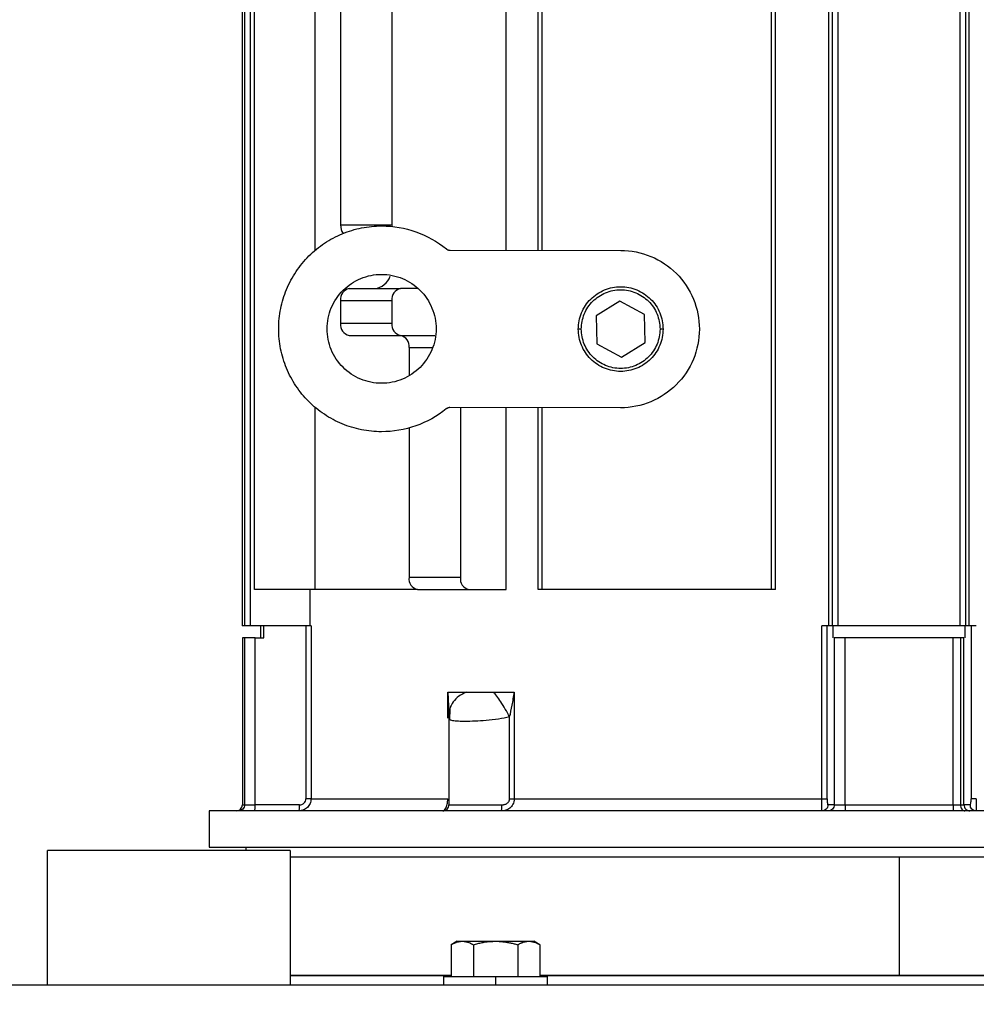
# Model space of a CAD drawing. Header units: inches. Extents: x 3 to 150, y 3 to 116.
# Tile 41 of 64: x 82.35 to 88.57, y 69.22 to 75.62. Entities that reach past the tile are written whole.
import ezdxf

# ---------------------------------------------------------------- set-up
doc = ezdxf.new("R2010")
doc.units = ezdxf.units.IN
doc.header["$LTSCALE"] = 14
doc.header["$MEASUREMENT"] = 0
doc.layers.add('DIMENSIONS', color=140, linetype='Continuous', lineweight=25)
doc.styles.add('SLDTEXTSTYLE0', font='TXT', dxfattribs={"width": 0.7})
doc.dimstyles.new('SLDDIMSTYLE0', dxfattribs={"dimtxt": 1.189453, "dimasz": 1.82, "dimexe": 0, "dimexo": 0.0625, "dimgap": 0.297363, "dimtad": 0, "dimtih": 1, "dimtoh": 1, "dimrnd": 1e-09, "dimzin": 12, "dimdsep": 46, "dimtxsty": 'SLDTEXTSTYLE0', "dimsah": 1, "dimcen": 0.09, "dimadec": 0, "dimazin": 3, "dimtfac": 1, "dimtofl": 0, "dimtmove": 0, "dimatfit": 3, "dimfxl": 0, "dimfrac": 2, "dimtolj": 1, "dimtzin": 12, "dimarcsym": 0})

# ---------------------------------------------------------------- blocks, each defined once
blk = doc.blocks.new('_D_4')
at = {"layer": 'DIMENSIONS'}
for p, q in [((76.8209, 69.5932), (76.8209, 87.5827)), ((94.0709, 69.5932), (94.0709, 87.5827)), ((76.8209, 85.8327), (82.0401, 85.8327)), ((83.6521, 85.8327), (83.2527, 85.8327)), ((83.2527, 85.8327), (83.2527, 83.9423)), ((88.1762, 85.8327), (88.5756, 85.8327)), ((88.5756, 85.8327), (88.5756, 83.9423)), ((94.0709, 85.8327), (89.7881, 85.8327)), ((83.2527, 83.9423), (83.6521, 83.9423)), ((88.5756, 83.9423), (88.1762, 83.9423))]:
    blk.add_line(p, q, dxfattribs=at)
for points in [[(76.8209, 85.8327), (78.6409, 85.5527), (78.6409, 86.1127)], [(94.0709, 85.8327), (92.2509, 86.1127), (92.2509, 85.5527)]]:
    blk.add_solid(points, dxfattribs=at)
at = {"layer": 'DIMENSIONS', "char_height": 1.16667, "attachment_point": 1, "style": 'SLDTEXTSTYLE0'}
for s, insert in [('17.25', (83.6521, 87.6029)), ('438.2', (83.6521, 85.4462))]:
    blk.add_mtext(s, dxfattribs=dict(at, insert=insert))
blk = doc.blocks.new('_D_5')
at = {"layer": 'DIMENSIONS'}
for p, q in [((74.9589, 75.2036), (74.9589, 96.2392)), ((94.0709, 69.5932), (94.0709, 96.2392)), ((74.9589, 94.4892), (81.2566, 94.4892)), ((82.8685, 94.4892), (82.4691, 94.4892)), ((82.4691, 94.4892), (82.4691, 92.5988)), ((87.3926, 94.4892), (87.792, 94.4892)), ((87.792, 94.4892), (87.792, 92.5988)), ((94.0709, 94.4892), (89.0046, 94.4892)), ((82.4691, 92.5988), (82.8685, 92.5988)), ((87.792, 92.5988), (87.3926, 92.5988))]:
    blk.add_line(p, q, dxfattribs=at)
for points in [[(74.9589, 94.4892), (76.7789, 94.2092), (76.7789, 94.7692)], [(94.0709, 94.4892), (92.2509, 94.7692), (92.2509, 94.2092)]]:
    blk.add_solid(points, dxfattribs=at)
at = {"layer": 'DIMENSIONS', "char_height": 1.16667, "attachment_point": 1, "style": 'SLDTEXTSTYLE0'}
for s, insert in [('19.11', (82.8685, 96.2594)), ('485.4', (82.8685, 94.1027))]:
    blk.add_mtext(s, dxfattribs=dict(at, insert=insert))

msp = doc.modelspace()

# ---------------------------------------------------------------- linework, layer by layer
for p, q in [((83.7967, 78.4263), (83.7967, 71.6782)), ((83.8152, 71.6782), (83.8152, 78.4263)), ((83.8521, 71.6782), (83.8521, 78.4263)), ((87.6143, 71.6782), (87.6143, 78.4263)), ((87.6379, 71.6782), (87.6379, 78.4263)), ((87.6735, 71.6782), (87.6735, 78.4263)), ((88.4682, 71.6782), (88.4682, 78.4263)), ((88.5039, 71.6782), (88.5039, 78.4263)), ((88.5274, 71.6782), (88.5274, 78.4263)), ((83.8773, 71.9144), (83.8773, 78.3121)), ((84.2723, 74.1159), (84.2723, 78.3121)), ((85.5148, 74.1199), (85.5148, 78.3121)), ((85.723, 74.1197), (85.723, 78.3121)), ((85.749, 74.1197), (85.749, 78.3121)), ((87.2413, 71.9144), (87.2413, 78.3121)), ((87.2674, 71.9144), (87.2674, 78.3121)), ((84.4379, 75.942), (84.4379, 74.2845)), ((84.7719, 75.942), (84.7719, 74.2845)), ((84.4379, 74.2845), (84.7719, 74.2845)), ((84.7719, 74.2845), (84.7726, 74.2721)), ((85.1505, 74.1203), (86.2602, 74.1192)), ((84.4936, 73.8711), (84.8276, 73.8711)), ((84.9377, 73.8711), (84.8276, 73.8711)), ((84.4379, 73.7924), (84.7719, 73.7924)), ((84.4379, 73.7924), (84.4379, 73.6448)), ((84.7719, 73.7924), (84.7719, 73.6448)), ((86.2549, 73.7891), (86.0999, 73.6941)), ((86.4147, 73.7024), (86.2549, 73.7891)), ((86.0999, 73.6941), (86.1047, 73.5123)), ((86.4195, 73.5206), (86.4147, 73.7024)), ((84.4379, 73.6448), (84.7719, 73.6448)), ((86.0038, 73.6074), (85.9841, 73.6074)), ((86.5353, 73.6074), (86.5156, 73.6074)), ((84.4936, 73.566), (84.8276, 73.566)), ((84.8276, 73.566), (85.0504, 73.566)), ((84.8833, 73.4873), (84.8833, 73.3105)), ((84.8833, 73.4873), (85.0346, 73.4873)), ((86.1047, 73.5123), (86.2645, 73.4256)), ((86.2645, 73.4256), (86.4195, 73.5206)), ((84.2723, 71.9144), (84.2723, 73.1021)), ((86.2592, 73.0955), (85.1495, 73.0967)), ((85.2174, 73.0966), (85.2174, 71.9932)), ((85.5148, 71.9144), (85.5148, 73.0963)), ((85.723, 71.9144), (85.723, 73.0961)), ((85.749, 71.9144), (85.749, 73.0961)), ((84.8833, 72.9664), (84.8833, 71.9932)), ((84.8833, 71.9932), (85.2174, 71.9932)), ((84.2723, 71.9144), (83.8773, 71.9144)), ((84.2397, 71.6782), (84.2397, 71.9144)), ((84.939, 71.9144), (84.2723, 71.9144)), ((84.939, 71.9144), (85.273, 71.9144)), ((85.273, 71.9144), (85.5148, 71.9144)), ((85.749, 71.9144), (85.723, 71.9144)), ((87.2413, 71.9144), (85.749, 71.9144)), ((87.2674, 71.9144), (87.2413, 71.9144)), ((83.8152, 71.6782), (83.7967, 71.6782)), ((83.8521, 71.6782), (83.8152, 71.6782)), ((84.042, 71.6782), (83.8521, 71.6782)), ((83.9173, 71.6782), (83.9173, 71.5995)), ((83.9396, 71.5995), (83.9396, 71.6782)), ((84.2118, 71.6782), (84.042, 71.6782)), ((84.2118, 71.6782), (84.2118, 70.5522)), ((84.2454, 71.6782), (84.2454, 70.5522)), ((87.5687, 70.5522), (87.5687, 71.6782)), ((87.6026, 70.5522), (87.6026, 71.6782)), ((87.6263, 71.6782), (87.6026, 71.6782)), ((87.6379, 71.6782), (87.6263, 71.6782)), ((87.6735, 71.6782), (87.6379, 71.6782)), ((87.6406, 71.6782), (87.6406, 71.5995)), ((88.4682, 71.6782), (87.6735, 71.6782)), ((88.5039, 71.6782), (88.4682, 71.6782)), ((88.5011, 71.5995), (88.5011, 71.6782)), ((88.5154, 71.6782), (88.5039, 71.6782)), ((88.5391, 71.6782), (88.5154, 71.6782)), ((88.5391, 71.6782), (88.5391, 70.5522)), ((83.7992, 71.5995), (83.7992, 70.5129)), ((83.8136, 71.5995), (83.8136, 70.5129)), ((83.8812, 70.5129), (83.8812, 71.5995)), ((83.8812, 71.5995), (83.9396, 71.5995)), ((87.6488, 71.5995), (87.6488, 70.5129)), ((87.7203, 70.5129), (87.7203, 71.5995)), ((88.4214, 70.5129), (88.4214, 71.5995)), ((88.4706, 71.5995), (88.4706, 70.5129)), ((88.4929, 70.5129), (88.4929, 71.5995)), ((85.1348, 71.076), (85.1348, 71.2451)), ((85.1348, 71.2451), (85.1424, 71.1121)), ((85.5677, 71.2451), (85.5677, 70.5522)), ((85.1442, 71.0718), (85.1442, 71.1088)), ((85.1474, 71.1302), (85.1452, 71.0696)), ((85.1474, 71.1302), (85.1452, 71.0696)), ((85.1414, 71.0786), (85.1414, 70.5127)), ((85.5375, 70.5522), (85.5375, 71.0869)), ((83.5827, 70.4735), (83.5827, 70.2373)), ((84.1714, 70.5129), (83.8812, 70.5129)), ((87.6488, 70.5129), (87.6082, 70.5129)), ((88.5335, 70.5129), (88.4929, 70.5129)), ((82.5319, 69.3403), (82.5319, 70.2153)), ((83.8209, 70.2373), (83.8209, 70.2153)), ((84.1099, 70.2153), (84.1099, 69.3403)), ((88.0709, 70.1728), (88.0709, 69.4028)), ((85.1962, 69.6255), (85.157, 69.6029)), ((85.7347, 69.6029), (85.6955, 69.6255)), ((85.1572, 69.603), (85.1572, 69.3953)), ((85.3015, 69.603), (85.3015, 69.3953)), ((85.5902, 69.603), (85.5902, 69.3953)), ((85.7345, 69.603), (85.7345, 69.3953)), ((85.1079, 69.3953), (85.1079, 69.3403)), ((85.4459, 69.3953), (85.4459, 69.3403)), ((85.7839, 69.3403), (85.7839, 69.3953)), ((93.9459, 69.3403), (76.9459, 69.3403))]:
    msp.add_line(p, q)
for centre, radius, start, end in [((84.5353, 74.2828), 0.0975, 179.00463, 213.53599), ((84.6471, 73.9918), 0.1214, 276.37664, 340.26156), ((84.5075, 73.8022), 0.0703, 101.42175, 188.04947), ((84.8415, 73.8022), 0.0703, 101.42175, 188.04947), ((84.5075, 73.6349), 0.0703, 171.95053, 258.57825), ((84.8415, 73.6349), 0.0703, 171.95053, 258.57825), ((84.8137, 73.4971), 0.0703, 351.95053, 78.57825), ((84.9529, 71.9833), 0.0703, 171.95053, 258.57825), ((85.287, 71.9833), 0.0703, 171.95053, 258.57825), ((83.7598, 70.5129), 0.0394, 270, 359.97613)]:
    msp.add_arc(centre, radius, start, end)
for points, knots in [([(84.7039, 72.9397), (84.6601, 72.9397), (84.6163, 72.9441), (84.5304, 72.9613), (84.4883, 72.9741), (84.4074, 73.0077), (84.3686, 73.0285), (84.2958, 73.0773), (84.2618, 73.1052), (84.1999, 73.1672), (84.172, 73.2013), (84.1234, 73.2742), (84.1027, 73.313), (84.0693, 73.394), (84.0565, 73.4361), (84.0395, 73.5221), (84.0352, 73.5659), (84.0353, 73.6535), (84.0397, 73.6973), (84.0569, 73.7832), (84.0697, 73.8253), (84.1033, 73.9062), (84.1241, 73.945), (84.1729, 74.0178), (84.2008, 74.0518), (84.2628, 74.1137), (84.2969, 74.1416), (84.3698, 74.1902), (84.4086, 74.2109), (84.4896, 74.2443), (84.5317, 74.2571), (84.6177, 74.2741), (84.6615, 74.2783), (84.7053, 74.2783)], [0, 0, 0, 0, 0.0625, 0.0625, 0.125, 0.125, 0.1875, 0.1875, 0.25, 0.25, 0.3125, 0.3125, 0.375, 0.375, 0.4375, 0.4375, 0.5, 0.5, 0.5625, 0.5625, 0.625, 0.625, 0.6875, 0.6875, 0.75, 0.75, 0.8125, 0.8125, 0.875, 0.875, 0.9375, 0.9375, 1, 1, 1, 1]), ([(84.7053, 74.2783), (84.7811, 74.2782), (84.8569, 74.2651), (84.9998, 74.2144), (85.0669, 74.1768), (85.1258, 74.1291)], [0, 0, 0, 0, 0.5, 0.5, 1, 1, 1, 1]), ([(85.1258, 74.1291), (85.1267, 74.1284), (85.1285, 74.1271), (85.1313, 74.1253), (85.1343, 74.1238), (85.1384, 74.1221), (85.1439, 74.1207), (85.1483, 74.1204), (85.1505, 74.1203)], [0, 0, 0, 0, 0.125356, 0.249905, 0.374557, 0.50022, 0.749906, 1, 1, 1, 1]), ([(86.2602, 74.1192), (86.3272, 74.1191), (86.3942, 74.1057), (86.5179, 74.0543), (86.5747, 74.0163), (86.6693, 73.9215), (86.7072, 73.8646), (86.7583, 73.7408), (86.7716, 73.6738), (86.7714, 73.5398), (86.7581, 73.4729), (86.7066, 73.3491), (86.6687, 73.2924), (86.5738, 73.1977), (86.517, 73.1599), (86.3931, 73.1087), (86.3262, 73.0955), (86.2592, 73.0955)], [0, 0, 0, 0, 0.125, 0.125, 0.25, 0.25, 0.375, 0.375, 0.5, 0.5, 0.625, 0.625, 0.75, 0.75, 0.875, 0.875, 1, 1, 1, 1]), ([(84.7042, 73.2547), (84.6578, 73.2547), (84.6115, 73.264), (84.5258, 73.2996), (84.4865, 73.3259), (84.421, 73.3915), (84.3948, 73.4309), (84.3594, 73.5166), (84.3502, 73.563), (84.3503, 73.6557), (84.3596, 73.7021), (84.3952, 73.7878), (84.4215, 73.827), (84.4871, 73.8926), (84.5265, 73.9188), (84.6122, 73.9542), (84.6586, 73.9634), (84.705, 73.9633)], [0, 0, 0, 0, 0.125, 0.125, 0.25, 0.25, 0.375, 0.375, 0.5, 0.5, 0.625, 0.625, 0.75, 0.75, 0.875, 0.875, 1, 1, 1, 1]), ([(84.705, 73.9633), (84.7513, 73.9633), (84.7977, 73.954), (84.8834, 73.9184), (84.9226, 73.8921), (84.9882, 73.8264), (85.0144, 73.7871), (85.0498, 73.7014), (85.059, 73.655), (85.0589, 73.5622), (85.0496, 73.5159), (85.014, 73.4302), (84.9877, 73.3909), (84.922, 73.3254), (84.8827, 73.2992), (84.797, 73.2638), (84.7506, 73.2546), (84.7042, 73.2547)], [0, 0, 0, 0, 0.125, 0.125, 0.25, 0.25, 0.375, 0.375, 0.5, 0.5, 0.625, 0.625, 0.75, 0.75, 0.875, 0.875, 1, 1, 1, 1]), ([(85.9841, 73.6074), (85.9841, 73.6434), (85.9913, 73.6795), (86.0189, 73.7461), (86.0393, 73.7767), (86.0903, 73.8277), (86.1209, 73.8482), (86.1876, 73.8758), (86.2236, 73.8829), (86.2597, 73.8829)], [0, 0, 0, 0, 0.25, 0.25, 0.5, 0.5, 0.75, 0.75, 1, 1, 1, 1]), ([(86.0038, 73.6074), (86.0038, 73.6409), (86.0105, 73.6743), (86.0361, 73.7362), (86.0551, 73.7646), (86.1024, 73.812), (86.1308, 73.831), (86.1927, 73.8566), (86.2262, 73.8633), (86.2932, 73.8633), (86.3267, 73.8566), (86.3886, 73.831), (86.417, 73.812), (86.4643, 73.7646), (86.4833, 73.7362), (86.5089, 73.6743), (86.5156, 73.6409), (86.5156, 73.6074)], [0, 0, 0, 0, 0.125, 0.125, 0.25, 0.25, 0.375, 0.375, 0.5, 0.5, 0.625, 0.625, 0.75, 0.75, 0.875, 0.875, 1, 1, 1, 1]), ([(86.2597, 73.8829), (86.2958, 73.8829), (86.3318, 73.8758), (86.3985, 73.8482), (86.4291, 73.8277), (86.4801, 73.7767), (86.5005, 73.7461), (86.5281, 73.6795), (86.5353, 73.6434), (86.5353, 73.6074)], [0, 0, 0, 0, 0.25, 0.25, 0.5, 0.5, 0.75, 0.75, 1, 1, 1, 1]), ([(86.2597, 73.3318), (86.2236, 73.3318), (86.1876, 73.3389), (86.1209, 73.3665), (86.0903, 73.387), (86.0393, 73.438), (86.0189, 73.4686), (85.9913, 73.5352), (85.9841, 73.5713), (85.9841, 73.6074)], [0, 0, 0, 0, 0.25, 0.25, 0.5, 0.5, 0.75, 0.75, 1, 1, 1, 1]), ([(86.5156, 73.6074), (86.5156, 73.5739), (86.5089, 73.5404), (86.4833, 73.4785), (86.4643, 73.4501), (86.417, 73.4027), (86.3886, 73.3837), (86.3267, 73.3581), (86.2932, 73.3514), (86.2262, 73.3514), (86.1927, 73.3581), (86.1308, 73.3837), (86.1024, 73.4027), (86.0551, 73.4501), (86.0361, 73.4785), (86.0105, 73.5404), (86.0038, 73.5739), (86.0038, 73.6074)], [0, 0, 0, 0, 0.125, 0.125, 0.25, 0.25, 0.375, 0.375, 0.5, 0.5, 0.625, 0.625, 0.75, 0.75, 0.875, 0.875, 1, 1, 1, 1]), ([(86.5353, 73.6074), (86.5353, 73.5713), (86.5281, 73.5352), (86.5005, 73.4686), (86.4801, 73.438), (86.4291, 73.387), (86.3985, 73.3665), (86.3318, 73.3389), (86.2958, 73.3318), (86.2597, 73.3318)], [0, 0, 0, 0, 0.25, 0.25, 0.5, 0.5, 0.75, 0.75, 1, 1, 1, 1]), ([(85.1247, 73.088), (85.0657, 73.0404), (84.9985, 73.0029), (84.8555, 72.9525), (84.7797, 72.9396), (84.7039, 72.9397)], [0, 0, 0, 0, 0.5, 0.5, 1, 1, 1, 1]), ([(85.1495, 73.0967), (85.1484, 73.0967), (85.1461, 73.0966), (85.1428, 73.0962), (85.1395, 73.0955), (85.1353, 73.0942), (85.1301, 73.0919), (85.1265, 73.0893), (85.1247, 73.088)], [0, 0, 0, 0, 0.125356, 0.249905, 0.374557, 0.50022, 0.749906, 1, 1, 1, 1]), ([(84.2454, 71.6782), (84.2452, 71.6782), (84.2449, 71.6782), (84.2441, 71.6782), (84.243, 71.6782), (84.2413, 71.6782), (84.2386, 71.6782), (84.2344, 71.6782), (84.2296, 71.6782), (84.2241, 71.6782), (84.2181, 71.6782), (84.2139, 71.6782), (84.2118, 71.6782)], [0, 0, 0, 0, 0.062666, 0.124969, 0.187326, 0.250152, 0.374913, 0.500101, 0.624861, 0.750049, 0.874918, 1, 1, 1, 1]), ([(87.6026, 71.6782), (87.6024, 71.6782), (87.6021, 71.6782), (87.6012, 71.6782), (87.6001, 71.6782), (87.5984, 71.6782), (87.5956, 71.6782), (87.5914, 71.6782), (87.5865, 71.6782), (87.581, 71.6782), (87.575, 71.6782), (87.5708, 71.6782), (87.5687, 71.6782)], [0, 0, 0, 0, 0.062666, 0.124969, 0.187326, 0.250152, 0.374913, 0.500101, 0.624861, 0.750049, 0.874918, 1, 1, 1, 1]), ([(88.573, 71.6782), (88.5719, 71.6782), (88.5698, 71.6782), (88.5667, 71.6782), (88.5637, 71.6782), (88.5598, 71.6782), (88.5552, 71.6782), (88.5503, 71.6782), (88.5461, 71.6782), (88.5428, 71.6782), (88.5403, 71.6782), (88.5395, 71.6782), (88.5391, 71.6782)], [0, 0, 0, 0, 0.062666, 0.124969, 0.187326, 0.250152, 0.374913, 0.500101, 0.624861, 0.750049, 0.874918, 1, 1, 1, 1]), ([(83.8812, 71.5995), (83.8724, 71.5995), (83.8638, 71.5995), (83.8481, 71.5995), (83.8409, 71.5995), (83.8288, 71.5995), (83.8238, 71.5995), (83.8166, 71.5995), (83.8143, 71.5995), (83.8136, 71.5995)], [0, 0, 0, 0, 0.25, 0.25, 0.5, 0.5, 0.75, 0.75, 1, 1, 1, 1]), ([(87.7203, 71.5995), (87.7115, 71.5995), (87.7028, 71.5995), (87.6866, 71.5995), (87.6792, 71.5995), (87.6663, 71.5995), (87.6609, 71.5995), (87.6528, 71.5995), (87.65, 71.5995), (87.6488, 71.5995)], [0, 0, 0, 0, 0.25, 0.25, 0.5, 0.5, 0.75, 0.75, 1, 1, 1, 1]), ([(88.4706, 71.5995), (88.4641, 71.5995), (88.4564, 71.5995), (88.4396, 71.5995), (88.4306, 71.5995), (88.4214, 71.5995)], [0, 0, 0, 0, 0.5, 0.5, 1, 1, 1, 1]), ([(85.2539, 71.2451), (85.2376, 71.2376), (85.2043, 71.2221), (85.1691, 71.1831), (85.1499, 71.1507), (85.1483, 71.1319), (85.1482, 71.13)], [0, 0, 0, 0, 0.312247, 0.638532, 0.964817, 1, 1, 1, 1]), ([(85.5375, 71.0869), (85.5286, 71.1027), (85.519, 71.1193), (85.4995, 71.1518), (85.4896, 71.1676), (85.4708, 71.1964), (85.462, 71.2093), (85.4464, 71.2307), (85.4397, 71.2391), (85.4343, 71.2451)], [0, 0, 0, 0, 0.25, 0.25, 0.5, 0.5, 0.75, 0.75, 1, 1, 1, 1]), ([(85.5375, 71.0869), (85.5437, 71.1078), (85.5492, 71.1333), (85.5594, 71.1879), (85.5638, 71.2162), (85.5677, 71.2451)], [0, 0, 0, 0, 0.5, 0.5, 1, 1, 1, 1]), ([(85.1432, 71.0786), (85.1424, 71.0764), (85.141, 71.0727), (85.1451, 71.071), (85.1467, 71.0704)], [0, 0, 0, 0, 0.605575, 1, 1, 1, 1]), ([(85.1467, 71.0704), (85.1501, 71.0677), (85.1575, 71.0618), (85.1911, 71.0583), (85.2426, 71.0569), (85.3093, 71.0582), (85.385, 71.0627), (85.4624, 71.0706), (85.5136, 71.0817), (85.5375, 71.0869)], [0, 0, 0, 0, 0.1165387, 0.2579761, 0.4149992, 0.5725051, 0.7143292, 0.8669097, 1, 1, 1, 1]), ([(84.2454, 70.5522), (84.2454, 70.5418), (84.2432, 70.5312), (84.2371, 70.5168), (84.2346, 70.5123), (84.2287, 70.5037), (84.2253, 70.4997), (84.2143, 70.4889), (84.2054, 70.4832), (84.1865, 70.4755), (84.1762, 70.4735), (84.1659, 70.4735)], [0, 0, 0, 0, 0.25, 0.25, 0.375, 0.375, 0.5, 0.5, 0.75, 0.75, 1, 1, 1, 1]), ([(84.1714, 70.5129), (84.1818, 70.5129), (84.1922, 70.517), (84.2035, 70.5277), (84.2066, 70.5321), (84.2107, 70.5417), (84.2118, 70.547), (84.2118, 70.5522)], [0, 0, 0, 0, 0.5, 0.5, 0.75, 0.75, 1, 1, 1, 1]), ([(84.2454, 70.5522), (84.2443, 70.5522), (84.2403, 70.5522), (84.2283, 70.5522), (84.2203, 70.5522), (84.2118, 70.5522)], [0, 0, 0, 0, 0.5, 0.5, 1, 1, 1, 1]), ([(84.2454, 70.5522), (84.2695, 70.5522), (84.3068, 70.5522), (84.407, 70.5522), (84.47, 70.5522), (84.6203, 70.5522), (84.7076, 70.5522), (84.9048, 70.5522), (85.0147, 70.5522), (85.1348, 70.5522)], [0, 0, 0, 0, 0.25, 0.25, 0.5, 0.5, 0.75, 0.75, 1, 1, 1, 1]), ([(85.1022, 70.4735), (85.1051, 70.4735), (85.1082, 70.4747), (85.1149, 70.4803), (85.1183, 70.4847), (85.125, 70.4973), (85.1283, 70.5057), (85.1332, 70.5267), (85.1348, 70.5393), (85.1348, 70.5522)], [0, 0, 0, 0, 0.25, 0.25, 0.5, 0.5, 0.75, 0.75, 1, 1, 1, 1]), ([(85.1415, 70.5151), (85.1415, 70.5147), (85.1414, 70.514), (85.1414, 70.5134), (85.1415, 70.5129), (85.1415, 70.5129), (85.1416, 70.5129)], [0, 0, 0, 0, 0.243341, 0.490438, 0.74233, 1, 1, 1, 1]), ([(85.5677, 70.5522), (85.5677, 70.5392), (85.5644, 70.5266), (85.5562, 70.5108), (85.553, 70.5061), (85.5459, 70.4977), (85.5419, 70.4941), (85.5298, 70.4846), (85.5209, 70.4803), (85.5031, 70.4747), (85.494, 70.4735), (85.4849, 70.4735)], [0, 0, 0, 0, 0.25, 0.25, 0.375, 0.375, 0.5, 0.5, 0.75, 0.75, 1, 1, 1, 1]), ([(85.486, 70.5129), (85.4875, 70.5129), (85.4906, 70.5129), (85.495, 70.5134), (85.4994, 70.514), (85.5053, 70.5153), (85.5124, 70.5177), (85.5204, 70.522), (85.5274, 70.5277), (85.5324, 70.5341), (85.5355, 70.5404), (85.5372, 70.5462), (85.5374, 70.5502), (85.5375, 70.5522)], [0, 0, 0, 0, 0.063899, 0.126391, 0.187715, 0.248126, 0.376064, 0.49788, 0.626029, 0.748449, 0.833737, 0.916644, 1, 1, 1, 1]), ([(85.5375, 70.5522), (85.5428, 70.5522), (85.5483, 70.5522), (85.5588, 70.5522), (85.5637, 70.5522), (85.5677, 70.5522)], [0, 0, 0, 0, 0.5, 0.5, 1, 1, 1, 1]), ([(85.5677, 70.5522), (85.7085, 70.5522), (85.858, 70.5522), (86.1711, 70.5522), (86.3347, 70.5522), (86.6729, 70.5522), (86.8474, 70.5522), (87.2036, 70.5522), (87.3853, 70.5522), (87.5687, 70.5522)], [0, 0, 0, 0, 0.25, 0.25, 0.5, 0.5, 0.75, 0.75, 1, 1, 1, 1]), ([(87.5692, 70.4735), (87.5692, 70.4735), (87.5691, 70.4755), (87.569, 70.4812), (87.569, 70.4836), (87.5689, 70.4892), (87.5689, 70.4924), (87.5688, 70.4996), (87.5688, 70.5036), (87.5688, 70.5121), (87.5688, 70.5168), (87.5687, 70.5311), (87.5687, 70.5416), (87.5687, 70.5522)], [0, 0, 0, 0, 0.25, 0.25, 0.375, 0.375, 0.5, 0.5, 0.625, 0.625, 0.75, 0.75, 1, 1, 1, 1]), ([(87.5687, 70.5522), (87.5727, 70.5522), (87.5767, 70.5522), (87.5845, 70.5522), (87.5882, 70.5522), (87.5945, 70.5522), (87.5971, 70.5522), (87.6008, 70.5522), (87.602, 70.5522), (87.6026, 70.5522)], [0, 0, 0, 0, 0.25, 0.25, 0.5, 0.5, 0.75, 0.75, 1, 1, 1, 1]), ([(87.6026, 70.5522), (87.6026, 70.5416), (87.6032, 70.5313), (87.6053, 70.5169), (87.6068, 70.5129), (87.6082, 70.5129)], [0, 0, 0, 0, 0.5, 0.5, 1, 1, 1, 1]), ([(88.5335, 70.5129), (88.5349, 70.5129), (88.5364, 70.517), (88.538, 70.5277), (88.5384, 70.5321), (88.539, 70.5417), (88.5391, 70.547), (88.5391, 70.5522)], [0, 0, 0, 0, 0.5, 0.5, 0.75, 0.75, 1, 1, 1, 1]), ([(88.573, 70.5522), (88.5645, 70.5522), (88.5565, 70.5522), (88.5443, 70.5522), (88.5403, 70.5522), (88.5391, 70.5522)], [0, 0, 0, 0, 0.5, 0.5, 1, 1, 1, 1]), ([(88.573, 70.5522), (88.573, 70.5418), (88.573, 70.5312), (88.5729, 70.5168), (88.5729, 70.5123), (88.5729, 70.5037), (88.5729, 70.4997), (88.5728, 70.4889), (88.5728, 70.4832), (88.5726, 70.4755), (88.5725, 70.4735), (88.5725, 70.4735)], [0, 0, 0, 0, 0.25, 0.25, 0.375, 0.375, 0.5, 0.5, 0.75, 0.75, 1, 1, 1, 1]), ([(91.2445, 70.4735), (91.0887, 70.4735), (90.9214, 70.4735), (90.5675, 70.4735), (90.3809, 70.4735), (89.9923, 70.4735), (89.7903, 70.4735), (89.3754, 70.4735), (89.1625, 70.4735), (88.7304, 70.4735), (88.5111, 70.4735), (88.071, 70.4735), (87.8502, 70.4735), (87.4117, 70.4735), (87.194, 70.4735), (86.7666, 70.4735), (86.5568, 70.4735), (86.1498, 70.4735), (85.9524, 70.4735), (85.5745, 70.4735), (85.3939, 70.4735), (85.0533, 70.4735), (84.8933, 70.4735), (84.5974, 70.4735), (84.4615, 70.4735), (84.2167, 70.4735), (84.1078, 70.4735), (83.9194, 70.4735), (83.8399, 70.4735), (83.712, 70.4735), (83.6636, 70.4735), (83.5989, 70.4735), (83.5827, 70.4735), (83.5827, 70.4735)], [0, 0, 0, 0, 0.0625, 0.0625, 0.125, 0.125, 0.1875, 0.1875, 0.25, 0.25, 0.3125, 0.3125, 0.375, 0.375, 0.4375, 0.4375, 0.5, 0.5, 0.5625, 0.5625, 0.625, 0.625, 0.6875, 0.6875, 0.75, 0.75, 0.8125, 0.8125, 0.875, 0.875, 0.9375, 0.9375, 1, 1, 1, 1]), ([(83.8136, 70.5129), (83.8136, 70.5082), (83.8128, 70.5032), (83.8089, 70.4935), (83.8059, 70.4889), (83.7983, 70.4812), (83.7936, 70.4782), (83.784, 70.4743), (83.779, 70.4735), (83.7744, 70.4735)], [0, 0, 0, 0, 0.25, 0.25, 0.5, 0.5, 0.75, 0.75, 1, 1, 1, 1]), ([(83.8136, 70.5129), (83.8143, 70.5129), (83.8166, 70.5129), (83.8238, 70.5129), (83.8288, 70.5129), (83.8409, 70.5129), (83.8481, 70.5129), (83.8638, 70.5129), (83.8724, 70.5129), (83.8812, 70.5129)], [0, 0, 0, 0, 0.25, 0.25, 0.5, 0.5, 0.75, 0.75, 1, 1, 1, 1]), ([(83.8812, 70.5129), (83.8812, 70.5082), (83.8811, 70.5032), (83.8805, 70.4935), (83.8801, 70.4889), (83.879, 70.4812), (83.8784, 70.4782), (83.8771, 70.4743), (83.8764, 70.4735), (83.8757, 70.4735)], [0, 0, 0, 0, 0.25, 0.25, 0.5, 0.5, 0.75, 0.75, 1, 1, 1, 1]), ([(84.1659, 70.4735), (84.1666, 70.4735), (84.1673, 70.4743), (84.1686, 70.4782), (84.1693, 70.4812), (84.1703, 70.4889), (84.1707, 70.4935), (84.1713, 70.5032), (84.1714, 70.5082), (84.1714, 70.5129)], [0, 0, 0, 0, 0.25, 0.25, 0.5, 0.5, 0.75, 0.75, 1, 1, 1, 1]), ([(85.1022, 70.4735), (85.1068, 70.4735), (85.1118, 70.4743), (85.1215, 70.4782), (85.1262, 70.4812), (85.1339, 70.4889), (85.1369, 70.4935), (85.1407, 70.5032), (85.1416, 70.5082), (85.1416, 70.5129)], [0, 0, 0, 0, 0.25, 0.25, 0.5, 0.5, 0.75, 0.75, 1, 1, 1, 1]), ([(85.1416, 70.5129), (85.1428, 70.5129), (85.1526, 70.5129), (85.188, 70.5129), (85.2136, 70.5129), (85.2769, 70.5129), (85.3146, 70.5129), (85.3968, 70.5129), (85.4412, 70.5129), (85.486, 70.5129)], [0, 0, 0, 0, 0.25, 0.25, 0.5, 0.5, 0.75, 0.75, 1, 1, 1, 1]), ([(85.4849, 70.4735), (85.485, 70.4735), (85.4852, 70.4743), (85.4854, 70.4782), (85.4856, 70.4812), (85.4858, 70.4889), (85.4859, 70.4935), (85.486, 70.5032), (85.486, 70.5082), (85.486, 70.5129)], [0, 0, 0, 0, 0.25, 0.25, 0.5, 0.5, 0.75, 0.75, 1, 1, 1, 1]), ([(87.6082, 70.5129), (87.6082, 70.5082), (87.6074, 70.5032), (87.6036, 70.4935), (87.6006, 70.4889), (87.593, 70.4812), (87.5884, 70.4782), (87.5788, 70.4743), (87.5738, 70.4735), (87.5692, 70.4735)], [0, 0, 0, 0, 0.25, 0.25, 0.5, 0.5, 0.75, 0.75, 1, 1, 1, 1]), ([(87.6488, 70.5129), (87.6488, 70.5026), (87.6446, 70.4923), (87.6302, 70.4777), (87.62, 70.4735), (87.6098, 70.4735)], [0, 0, 0, 0, 0.5, 0.5, 1, 1, 1, 1]), ([(87.6488, 70.5129), (87.65, 70.5129), (87.6528, 70.5129), (87.6609, 70.5129), (87.6663, 70.5129), (87.6792, 70.5129), (87.6866, 70.5129), (87.7028, 70.5129), (87.7115, 70.5129), (87.7203, 70.5129)], [0, 0, 0, 0, 0.25, 0.25, 0.5, 0.5, 0.75, 0.75, 1, 1, 1, 1]), ([(87.7203, 70.5129), (87.7203, 70.5082), (87.7203, 70.5032), (87.7199, 70.4935), (87.7197, 70.4889), (87.7191, 70.4812), (87.7187, 70.4782), (87.7179, 70.4743), (87.7175, 70.4735), (87.7171, 70.4735)], [0, 0, 0, 0, 0.25, 0.25, 0.5, 0.5, 0.75, 0.75, 1, 1, 1, 1]), ([(88.4214, 70.5129), (88.4214, 70.5082), (88.4214, 70.5032), (88.4218, 70.4935), (88.422, 70.4889), (88.4226, 70.4812), (88.423, 70.4782), (88.4238, 70.4743), (88.4242, 70.4735), (88.4246, 70.4735)], [0, 0, 0, 0, 0.25, 0.25, 0.5, 0.5, 0.75, 0.75, 1, 1, 1, 1]), ([(88.4214, 70.5129), (88.4306, 70.5129), (88.4396, 70.5129), (88.4564, 70.5129), (88.4641, 70.5129), (88.4706, 70.5129)], [0, 0, 0, 0, 0.5, 0.5, 1, 1, 1, 1]), ([(88.4706, 70.5129), (88.4706, 70.5082), (88.4712, 70.5032), (88.4739, 70.4935), (88.476, 70.4889), (88.4815, 70.4812), (88.4848, 70.4782), (88.4916, 70.4743), (88.4952, 70.4735), (88.4984, 70.4735)], [0, 0, 0, 0, 0.25, 0.25, 0.5, 0.5, 0.75, 0.75, 1, 1, 1, 1]), ([(88.4929, 70.5129), (88.4929, 70.5082), (88.4937, 70.5032), (88.4975, 70.4935), (88.5005, 70.4889), (88.5081, 70.4812), (88.5127, 70.4782), (88.5223, 70.4743), (88.5273, 70.4735), (88.5319, 70.4735)], [0, 0, 0, 0, 0.25, 0.25, 0.5, 0.5, 0.75, 0.75, 1, 1, 1, 1]), ([(88.5725, 70.4735), (88.5679, 70.4735), (88.5629, 70.4743), (88.5533, 70.4782), (88.5487, 70.4812), (88.5411, 70.4889), (88.5381, 70.4935), (88.5343, 70.5032), (88.5335, 70.5082), (88.5335, 70.5129)], [0, 0, 0, 0, 0.25, 0.25, 0.5, 0.5, 0.75, 0.75, 1, 1, 1, 1]), ([(84.1099, 70.2153), (84.1099, 70.2153), (84.1048, 70.2153), (84.0846, 70.2153), (84.0696, 70.2153), (84.03, 70.2153), (84.0056, 70.2153), (83.9482, 70.2153), (83.9153, 70.2153), (83.8422, 70.2153), (83.8021, 70.2153), (83.7163, 70.2153), (83.6705, 70.2153), (83.5751, 70.2153), (83.5254, 70.2153), (83.4241, 70.2153), (83.3725, 70.2153), (83.2692, 70.2153), (83.2176, 70.2153), (83.1163, 70.2153), (83.0666, 70.2153), (82.9712, 70.2153), (82.9254, 70.2153), (82.8396, 70.2153), (82.7995, 70.2153), (82.7264, 70.2153), (82.6935, 70.2153), (82.6361, 70.2153), (82.6117, 70.2153), (82.5721, 70.2153), (82.5571, 70.2153), (82.5369, 70.2153), (82.5319, 70.2153), (82.5319, 70.2153)], [0, 0, 0, 0, 0.0625, 0.0625, 0.125, 0.125, 0.1875, 0.1875, 0.25, 0.25, 0.3125, 0.3125, 0.375, 0.375, 0.4375, 0.4375, 0.5, 0.5, 0.5625, 0.5625, 0.625, 0.625, 0.6875, 0.6875, 0.75, 0.75, 0.8125, 0.8125, 0.875, 0.875, 0.9375, 0.9375, 1, 1, 1, 1]), ([(83.5827, 70.2373), (83.5827, 70.2373), (83.5989, 70.2373), (83.6636, 70.2373), (83.712, 70.2373), (83.8399, 70.2373), (83.9194, 70.2373), (84.1078, 70.2373), (84.2167, 70.2373), (84.4615, 70.2373), (84.5974, 70.2373), (84.8933, 70.2373), (85.0533, 70.2373), (85.3939, 70.2373), (85.5745, 70.2373), (85.9524, 70.2373), (86.1498, 70.2373), (86.5568, 70.2373), (86.7666, 70.2373), (87.194, 70.2373), (87.4117, 70.2373), (87.8502, 70.2373), (88.071, 70.2373), (88.5111, 70.2373), (88.7304, 70.2373), (89.1625, 70.2373), (89.3754, 70.2373), (89.7903, 70.2373), (89.9923, 70.2373), (90.3809, 70.2373), (90.5675, 70.2373), (90.9214, 70.2373), (91.0887, 70.2373), (91.2445, 70.2373)], [0, 0, 0, 0, 0.0625, 0.0625, 0.125, 0.125, 0.1875, 0.1875, 0.25, 0.25, 0.3125, 0.3125, 0.375, 0.375, 0.4375, 0.4375, 0.5, 0.5, 0.5625, 0.5625, 0.625, 0.625, 0.6875, 0.6875, 0.75, 0.75, 0.8125, 0.8125, 0.875, 0.875, 0.9375, 0.9375, 1, 1, 1, 1]), ([(88.0709, 70.1728), (87.9236, 70.1728), (87.6291, 70.1728), (87.1915, 70.1728), (86.7625, 70.1728), (86.346, 70.1728), (85.9462, 70.1728), (85.5668, 70.1728), (85.2115, 70.1728), (84.8836, 70.1728), (84.5872, 70.1728), (84.3244, 70.1728), (84.1805, 70.1728), (84.1099, 70.1728)], [0, 0, 0, 0, 0.0911883, 0.1823765, 0.2735648, 0.3647531, 0.4559413, 0.5471296, 0.6383179, 0.7295061, 0.8206944, 0.9118826, 1, 1, 1, 1]), ([(92.5709, 70.1728), (92.5709, 70.1728), (92.5418, 70.1728), (92.4269, 70.1728), (92.341, 70.1728), (92.1156, 70.1728), (91.9761, 70.1728), (91.6488, 70.1728), (91.4611, 70.1728), (91.0446, 70.1728), (90.8158, 70.1728), (90.326, 70.1728), (90.065, 70.1728), (89.5208, 70.1728), (89.2376, 70.1728), (88.6599, 70.1728), (88.3654, 70.1728), (88.0709, 70.1728)], [0, 0, 0, 0, 0.125, 0.125, 0.25, 0.25, 0.375, 0.375, 0.5, 0.5, 0.625, 0.625, 0.75, 0.75, 0.875, 0.875, 1, 1, 1, 1]), ([(85.1572, 69.603), (85.1596, 69.6044), (85.1644, 69.6071), (85.1717, 69.6107), (85.1788, 69.614), (85.1858, 69.6169), (85.1946, 69.62), (85.2051, 69.6228), (85.2172, 69.6249), (85.2253, 69.6252), (85.2293, 69.6253)], [0, 0, 0, 0, 0.103679, 0.205188, 0.304865, 0.403091, 0.500286, 0.669005, 0.834455, 1, 1, 1, 1]), ([(85.1959, 69.6253), (85.1959, 69.6253), (85.196, 69.6253), (85.1965, 69.6253), (85.1974, 69.6253), (85.1986, 69.6253), (85.2001, 69.6253), (85.2021, 69.6253), (85.2049, 69.6253), (85.2089, 69.6253), (85.2147, 69.6253), (85.2214, 69.6253), (85.2267, 69.6253), (85.2293, 69.6253)], [0, 0, 0, 0, 0.071643, 0.143049, 0.214318, 0.285549, 0.356845, 0.428305, 0.50003, 0.625261, 0.749973, 0.874707, 1, 1, 1, 1]), ([(85.2293, 69.6253), (85.2314, 69.6253), (85.2354, 69.6252), (85.2415, 69.6247), (85.2476, 69.6239), (85.2536, 69.6227), (85.2597, 69.6212), (85.2677, 69.6188), (85.2777, 69.6151), (85.2895, 69.6096), (85.2975, 69.6052), (85.3015, 69.603)], [0, 0, 0, 0, 0.0831095, 0.1657593, 0.2483888, 0.3314287, 0.4152944, 0.5003827, 0.6626987, 0.8286537, 1, 1, 1, 1]), ([(85.2293, 69.6253), (85.2309, 69.6253), (85.2341, 69.6253), (85.2393, 69.6253), (85.2447, 69.6253), (85.2503, 69.6253), (85.2563, 69.6253), (85.2625, 69.6253), (85.2744, 69.6253), (85.2932, 69.6253), (85.3205, 69.6253), (85.3499, 69.6253), (85.3758, 69.6253), (85.3971, 69.6253), (85.4132, 69.6253), (85.4295, 69.6253), (85.4404, 69.6253), (85.4459, 69.6253)], [0, 0, 0, 0, 0.035842, 0.071563, 0.107211, 0.142837, 0.178493, 0.214227, 0.250089, 0.37501, 0.500015, 0.624936, 0.74994, 0.812574, 0.874949, 0.937335, 1, 1, 1, 1]), ([(85.3015, 69.603), (85.3064, 69.6043), (85.316, 69.6071), (85.3303, 69.6107), (85.3445, 69.614), (85.3586, 69.6168), (85.374, 69.6196), (85.3908, 69.622), (85.4091, 69.6239), (85.4275, 69.6251), (85.4397, 69.6252), (85.4459, 69.6253)], [0, 0, 0, 0, 0.103177, 0.204204, 0.303416, 0.401188, 0.497932, 0.62399, 0.749025, 0.874907, 1, 1, 1, 1]), ([(85.4459, 69.6253), (85.4499, 69.6253), (85.458, 69.6252), (85.47, 69.6247), (85.4821, 69.6239), (85.4942, 69.6227), (85.5064, 69.6212), (85.5224, 69.6188), (85.5423, 69.6151), (85.5662, 69.6097), (85.5821, 69.6052), (85.5902, 69.603)], [0, 0, 0, 0, 0.0827911, 0.1651271, 0.2474429, 0.3301642, 0.4137023, 0.4984494, 0.6613838, 0.8279754, 1, 1, 1, 1]), ([(85.4459, 69.6253), (85.449, 69.6253), (85.4552, 69.6253), (85.4646, 69.6253), (85.4739, 69.6253), (85.4831, 69.6253), (85.4923, 69.6253), (85.5015, 69.6253), (85.5181, 69.6253), (85.5418, 69.6253), (85.5712, 69.6253), (85.5985, 69.6253), (85.619, 69.6253), (85.634, 69.6253), (85.6443, 69.6253), (85.6539, 69.6253), (85.6595, 69.6253), (85.6624, 69.6253)], [0, 0, 0, 0, 0.035842, 0.071563, 0.107211, 0.142837, 0.178493, 0.214227, 0.250089, 0.37501, 0.500015, 0.624936, 0.74994, 0.812574, 0.874949, 0.937335, 1, 1, 1, 1]), ([(85.5902, 69.603), (85.5926, 69.6044), (85.5974, 69.6071), (85.6047, 69.6107), (85.6118, 69.614), (85.6189, 69.6169), (85.6276, 69.62), (85.638, 69.6228), (85.6502, 69.6249), (85.6583, 69.6252), (85.6624, 69.6253)], [0, 0, 0, 0, 0.103679, 0.205188, 0.304865, 0.403091, 0.500286, 0.669005, 0.834455, 1, 1, 1, 1]), ([(85.6624, 69.6253), (85.6644, 69.6253), (85.6684, 69.6252), (85.6745, 69.6247), (85.6805, 69.6239), (85.6866, 69.6227), (85.6927, 69.6212), (85.7007, 69.6188), (85.7106, 69.6151), (85.7226, 69.6096), (85.7305, 69.6052), (85.7345, 69.603)], [0, 0, 0, 0, 0.08311, 0.165759, 0.248389, 0.331429, 0.415294, 0.500383, 0.662699, 0.828654, 1, 1, 1, 1]), ([(85.6624, 69.6253), (85.6639, 69.6253), (85.667, 69.6253), (85.6712, 69.6253), (85.6751, 69.6253), (85.6786, 69.6253), (85.6819, 69.6253), (85.6848, 69.6253), (85.688, 69.6253), (85.6912, 69.6253), (85.6939, 69.6253), (85.6955, 69.6253), (85.6957, 69.6253), (85.6959, 69.6253)], [0, 0, 0, 0, 0.071663, 0.143083, 0.214358, 0.28559, 0.356879, 0.428326, 0.50003, 0.625229, 0.749932, 0.874676, 1, 1, 1, 1]), ([(85.1572, 69.4028), (85.0661, 69.4028), (84.8641, 69.4028), (84.5877, 69.4028), (84.3242, 69.4028), (84.1805, 69.4028), (84.1099, 69.4028)], [0, 0, 0, 0, 0.216564, 0.480674, 0.744784, 1, 1, 1, 1]), ([(84.1099, 69.4028), (84.1805, 69.4028), (84.3242, 69.4028), (84.5877, 69.4028), (84.8641, 69.4028), (85.0661, 69.4028), (85.1572, 69.4028)], [0, 0, 0, 0, 0.255216, 0.519326, 0.783436, 1, 1, 1, 1]), ([(85.1079, 69.3953), (85.1079, 69.3953), (85.108, 69.3953), (85.1085, 69.3953), (85.1094, 69.3953), (85.1107, 69.3953), (85.1123, 69.3953), (85.1156, 69.3953), (85.1219, 69.3953), (85.1331, 69.3953), (85.1473, 69.3953), (85.17, 69.3953), (85.2053, 69.3953), (85.2483, 69.3953), (85.2863, 69.3953), (85.3163, 69.3953), (85.3476, 69.3953), (85.3762, 69.3953), (85.4017, 69.3953), (85.4237, 69.3953), (85.4385, 69.3953), (85.4459, 69.3953)], [0, 0, 0, 0, 0.0208715, 0.0417028, 0.0625163, 0.0833342, 0.1041792, 0.1250734, 0.1875673, 0.2501022, 0.3125961, 0.3751309, 0.5000083, 0.6248857, 0.6873796, 0.7499145, 0.8124084, 0.8749432, 0.9166496, 0.9582754, 1, 1, 1, 1]), ([(85.4459, 69.3953), (85.4495, 69.3953), (85.4569, 69.3953), (85.468, 69.3953), (85.479, 69.3953), (85.49, 69.3953), (85.5009, 69.3953), (85.519, 69.3953), (85.5441, 69.3953), (85.5754, 69.3953), (85.6054, 69.3953), (85.6434, 69.3953), (85.6864, 69.3953), (85.7217, 69.3953), (85.7444, 69.3953), (85.7586, 69.3953), (85.7698, 69.3953), (85.777, 69.3953), (85.7812, 69.3953), (85.7834, 69.3953), (85.7837, 69.3953), (85.7839, 69.3953)], [0, 0, 0, 0, 0.020877, 0.041712, 0.062526, 0.083343, 0.104185, 0.125073, 0.187567, 0.250102, 0.312596, 0.375131, 0.500008, 0.624886, 0.68738, 0.749915, 0.812408, 0.874943, 0.916641, 0.958266, 1, 1, 1, 1]), ([(88.0709, 69.4028), (87.9236, 69.4028), (87.6291, 69.4028), (87.1916, 69.4028), (86.7623, 69.4028), (86.3467, 69.4028), (86.0018, 69.4028), (85.8056, 69.4028), (85.7345, 69.4028)], [0, 0, 0, 0, 0.179607, 0.359214, 0.538821, 0.718428, 0.898034, 1, 1, 1, 1]), ([(85.7345, 69.4028), (85.8056, 69.4028), (86.0018, 69.4028), (86.3467, 69.4028), (86.7623, 69.4028), (87.1916, 69.4028), (87.6291, 69.4028), (88.0709, 69.4028), (88.5126, 69.4028), (88.9501, 69.4028), (89.3793, 69.4028), (89.7953, 69.4028), (90.1832, 69.4028), (90.4201, 69.4028), (90.5322, 69.4028)], [0, 0, 0, 0, 0.049515, 0.136733, 0.223951, 0.311168, 0.398386, 0.485604, 0.572822, 0.66004, 0.747258, 0.834476, 0.921693, 1, 1, 1, 1]), ([(90.5322, 69.4028), (90.4201, 69.4028), (90.1832, 69.4028), (89.7953, 69.4028), (89.3793, 69.4028), (88.9501, 69.4028), (88.5126, 69.4028), (88.2181, 69.4028), (88.0709, 69.4028)], [0, 0, 0, 0, 0.15223, 0.321784, 0.491338, 0.660892, 0.830446, 1, 1, 1, 1])]:
    msp.add_open_spline(points, degree=3, knots=knots)
for points in [[(83.8136, 71.5995), (83.804, 71.5995), (83.7992, 71.5995), (83.7992, 71.5995)], [(88.4214, 71.5995), (88.1882, 71.5995), (87.9535, 71.5995), (87.7203, 71.5995)], [(88.4929, 71.5995), (88.4905, 71.5995), (88.4826, 71.5995), (88.4706, 71.5995)], [(85.1348, 71.2451), (85.1734, 71.2451), (85.2132, 71.2451), (85.2539, 71.2451)], [(85.2539, 71.2451), (85.3121, 71.2451), (85.3722, 71.2451), (85.4343, 71.2451)], [(85.4343, 71.2451), (85.4779, 71.2451), (85.5224, 71.2451), (85.5677, 71.2451)], [(83.7992, 70.5129), (83.7992, 70.5129), (83.804, 70.5129), (83.8136, 70.5129)], [(87.7203, 70.5129), (87.9535, 70.5129), (88.1882, 70.5129), (88.4214, 70.5129)], [(88.4706, 70.5129), (88.4826, 70.5129), (88.4905, 70.5129), (88.4929, 70.5129)]]:
    msp.add_open_spline(points, degree=3)

# ---------------------------------------------------------------- dimensions: what is measured, and where the dimension line sits
at = {"layer": 'DIMENSIONS'}
for base, p1, p2, picture, middle in [((74.9589, 94.4892), (94.0709, 68.8932), (74.9589, 74.5036), '_D_5', (85.1306, 94.4892)), ((94.0709, 85.8327), (76.8209, 68.8932), (94.0709, 68.8932), '_D_4', (85.9141, 85.8327))]:
    dim = msp.add_linear_dim(base=base, p1=p1, p2=p2, dimstyle='SLDDIMSTYLE0', dxfattribs=at)
    dim.commit()
    dim.dimension.update_dxf_attribs({"geometry": picture, "text_midpoint": middle, "dimtype": 160})

doc.saveas('drawing.dxf')
